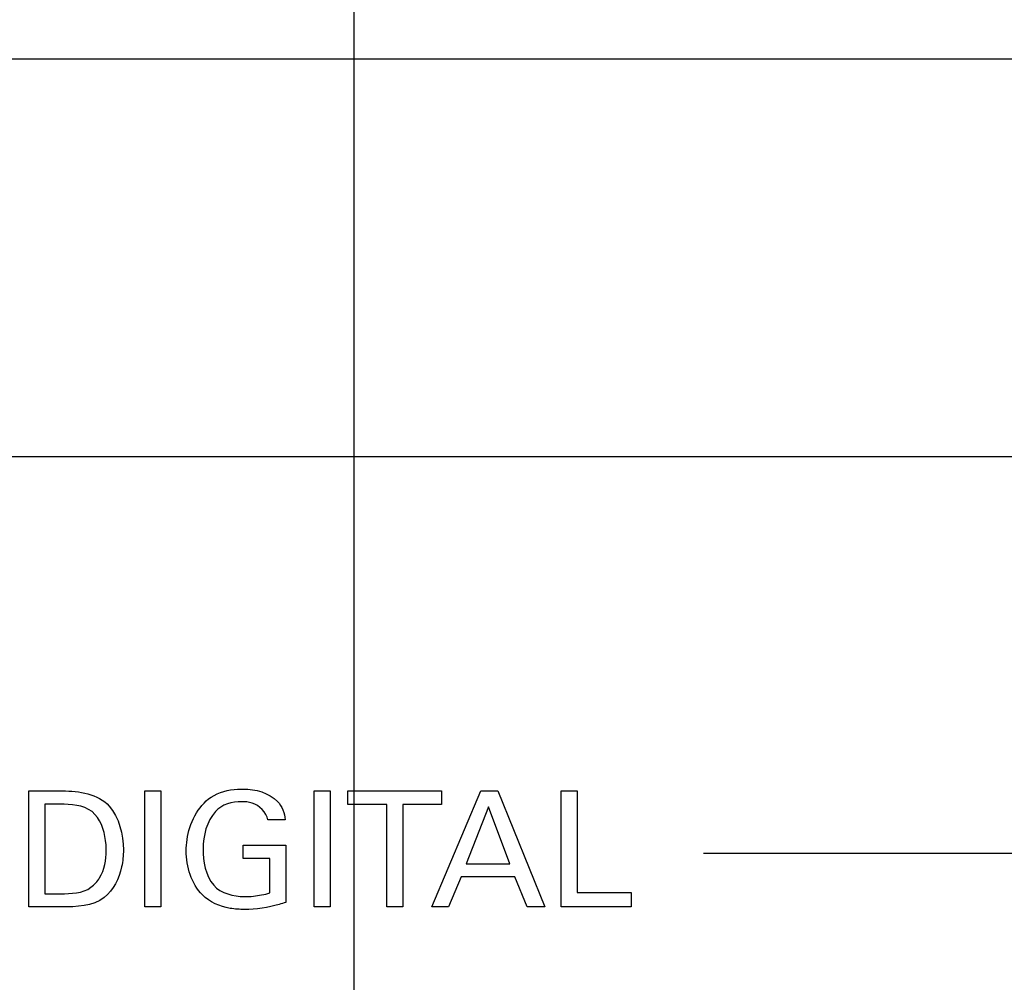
# Model space of a CAD drawing. Header units: inches. Extents: x 0 to 34, y 0 to 22.
# Tile 12 of 55: x 15.2 to 15.9, y 15.5 to 16.2. Entities that reach past the tile are written whole.
import ezdxf

# ---------------------------------------------------------------- set-up
doc = ezdxf.new("R2010")
doc.units = ezdxf.units.IN
doc.header["$LTSCALE"] = 1.87
doc.header["$MEASUREMENT"] = 0
doc.layers.get('0').update_dxf_attribs({"linetype": 'CONTINUOUS'})
doc.layers.add('DIMENSIONS', color=7, linetype='CONTINUOUS')
doc.styles.get("Standard").update_dxf_attribs({"font": 'txt', "width": 0.8})
doc.dimstyles.new('DIMSTYLE_1', dxfattribs={"dimtxt": 0.125, "dimasz": 0.18, "dimexe": 0.125, "dimexo": 0.0625, "dimgap": 0.09, "dimtad": 0, "dimtih": 1, "dimtoh": 1, "dimlfac": 2, "dimzin": 4, "dimdsep": 46, "dimtxsty": 'STANDARD', "dimblk": '_FILLED', "dimblk1": '_FILLED', "dimblk2": '_FILLED', "dimcen": 0.09, "dimadec": 0, "dimazin": 0, "dimtfac": 1, "dimtofl": 0, "dimtmove": 0, "dimatfit": 3, "dimldrblk": '_FILLED', "dimfxl": 1, "dimtolj": 1, "dimtzin": 4, "dimarcsym": 0})

# ---------------------------------------------------------------- blocks, each defined once
blk = doc.blocks.new('*D9')
at = {"layer": 'DIMENSIONS', "color": 2, "linetype": 'CONTINUOUS'}
blk.add_line((15.41604, 14.92713), (15.41604, 16.91089), dxfattribs=at)
at = {"layer": 'DIMENSIONS', "color": 2, "linetype": 'CONTINUOUS', "insert": (15.35354, 16.97339), "char_height": 0.125, "width": 1.425, "attachment_point": 1, "rotation": 90, "line_spacing_factor": 0.9}
blk.add_mtext('176.94{\\Ftxt.shx;\\W1.000000;\\H0.125000; }[6.966]', dxfattribs=at)
blk = doc.blocks.new('_FILLED')
at = {"color": 0, "linetype": 'BYBLOCK'}
blk.add_solid([(0, 0), (-1, 0.1736), (-1, -0.1736)], dxfattribs=at)

msp = doc.modelspace()

# ---------------------------------------------------------------- linework, layer by layer
at = {"color": 7, "linetype": 'CONTINUOUS'}
for p, q in [((13.52142, 16.16433), (21.72478, 16.16433)), ((21.42738, 15.88874), (13.81882, 15.88874))]:
    msp.add_line(p, q, dxfattribs=at)
at = {"color": 40, "linetype": 'CONTINUOUS'}
for p, q in [((15.19078, 15.57729), (15.19078, 15.65754)), ((15.19078, 15.65754), (15.21402, 15.65754)), ((15.27101, 15.57728), (15.27101, 15.65754)), ((15.27101, 15.65754), (15.28212, 15.65754)), ((15.28212, 15.65754), (15.28212, 15.57728)), ((15.38834, 15.57728), (15.38834, 15.65754)), ((15.38834, 15.65754), (15.39946, 15.65754)), ((15.39946, 15.65754), (15.39946, 15.57728)), ((15.41178, 15.64809), (15.41178, 15.65754)), ((15.41178, 15.65754), (15.47658, 15.65754)), ((15.47, 15.57728), (15.50379, 15.65754)), ((15.47658, 15.65754), (15.47658, 15.64809)), ((15.50379, 15.65754), (15.51568, 15.65754)), ((15.51568, 15.65754), (15.54814, 15.57728)), ((15.55956, 15.57728), (15.55956, 15.65754)), ((15.55956, 15.65754), (15.57056, 15.65754)), ((15.57056, 15.65754), (15.57056, 15.58718)), ((15.2019, 15.64832), (15.2019, 15.5864)), ((15.21524, 15.64832), (15.2019, 15.64832)), ((15.43867, 15.64809), (15.41178, 15.64809)), ((15.43867, 15.57728), (15.43867, 15.64809)), ((15.44969, 15.64809), (15.44969, 15.57728)), ((15.47658, 15.64809), (15.44969, 15.64809)), ((15.50924, 15.64654), (15.49367, 15.60718)), ((15.52402, 15.60718), (15.50924, 15.64654)), ((15.36836, 15.63753), (15.35624, 15.63753)), ((15.33924, 15.61074), (15.33924, 15.61997)), ((15.33924, 15.61997), (15.36869, 15.61997)), ((15.36869, 15.61997), (15.36869, 15.5804)), ((15.35758, 15.61074), (15.33924, 15.61074)), ((15.35758, 15.58695), (15.35758, 15.61074)), ((15.65796, 15.61442), (16.75576, 15.61442)), ((15.49367, 15.60718), (15.52402, 15.60718)), ((15.49012, 15.59819), (15.48144, 15.57728)), ((15.52735, 15.59819), (15.49012, 15.59819)), ((15.53603, 15.57728), (15.52735, 15.59819)), ((15.2019, 15.5864), (15.21278, 15.5864)), ((15.57056, 15.58718), (15.60791, 15.58718)), ((15.60791, 15.58718), (15.60791, 15.57728)), ((15.21334, 15.57729), (15.19078, 15.57729)), ((15.28212, 15.57728), (15.27101, 15.57728)), ((15.39946, 15.57728), (15.38834, 15.57728)), ((15.44969, 15.57728), (15.43867, 15.57728)), ((15.48144, 15.57728), (15.47, 15.57728)), ((15.54814, 15.57728), (15.53603, 15.57728)), ((15.60791, 15.57728), (15.55956, 15.57728))]:
    msp.add_line(p, q, dxfattribs=at)
for points, knots in [([(15.31701, 15.6532), (15.32228, 15.65677), (15.33031, 15.65863), (15.33799, 15.65887), (15.33935, 15.65887)], [0, 0, 0, 0, 0.824198, 1, 1, 1, 1]), ([(15.29978, 15.61608), (15.29978, 15.61866), (15.30069, 15.63238), (15.30766, 15.64693), (15.31701, 15.6532)], [0, 0, 0, 0, 0.18672, 1, 1, 1, 1]), ([(15.35624, 15.63753), (15.35538, 15.64277), (15.34833, 15.64965), (15.34056, 15.65009), (15.33813, 15.65009)], [0, 0, 0, 0, 0.685449, 1, 1, 1, 1]), ([(15.24436, 15.6163), (15.24436, 15.61764), (15.24402, 15.62636), (15.24158, 15.63579), (15.23658, 15.64131)], [0, 0, 0, 0, 0.151922, 1, 1, 1, 1]), ([(15.2338, 15.59084), (15.23616, 15.59262), (15.24266, 15.59982), (15.24436, 15.60982), (15.24436, 15.6163)], [0, 0, 0, 0, 0.312995, 1, 1, 1, 1]), ([(15.25625, 15.61675), (15.25625, 15.6128), (15.25517, 15.60082), (15.24926, 15.58891), (15.24291, 15.58384)], [0, 0, 0, 0, 0.326927, 1, 1, 1, 1]), ([(15.34012, 15.5755), (15.33679, 15.5755), (15.32642, 15.57606), (15.31596, 15.58045), (15.311, 15.58551)], [0, 0, 0, 0, 0.320344, 1, 1, 1, 1]), ([(15.34012, 15.5844), (15.3422, 15.5844), (15.3481, 15.58464), (15.35392, 15.58584), (15.35758, 15.58695)], [0, 0, 0, 0, 0.351754, 1, 1, 1, 1]), ([(15.36869, 15.5804), (15.36719, 15.5799), (15.35798, 15.57694), (15.34823, 15.5755), (15.34012, 15.5755)], [0, 0, 0, 0, 0.16283, 1, 1, 1, 1])]:
    msp.add_open_spline(points, degree=3, knots=knots, dxfattribs=at)
for points in [[(15.33935, 15.65887), (15.34774, 15.65887), (15.35713, 15.65629), (15.36302, 15.65031)], [(15.21402, 15.65754), (15.22534, 15.65754), (15.23901, 15.65572), (15.24635, 15.64709)], [(15.23658, 15.64131), (15.23157, 15.64687), (15.22272, 15.64832), (15.21524, 15.64832)], [(15.24635, 15.64709), (15.25326, 15.639), (15.25625, 15.62739), (15.25625, 15.61675)], [(15.33813, 15.65009), (15.33168, 15.65009), (15.32428, 15.64815), (15.32001, 15.64331)], [(15.36302, 15.65031), (15.36622, 15.64698), (15.36802, 15.64214), (15.36836, 15.63753)], [(15.32001, 15.64331), (15.31395, 15.63658), (15.31144, 15.62658), (15.31144, 15.61752)], [(15.311, 15.58551), (15.30338, 15.59324), (15.29978, 15.60522), (15.29978, 15.61608)], [(15.31144, 15.61752), (15.31144, 15.60876), (15.31315, 15.59899), (15.31879, 15.59229)], [(15.21278, 15.5864), (15.21995, 15.5864), (15.22807, 15.58655), (15.2338, 15.59084)], [(15.31879, 15.59229), (15.32377, 15.58657), (15.33254, 15.5844), (15.34012, 15.5844)], [(15.24291, 15.58384), (15.23515, 15.57739), (15.22344, 15.57729), (15.21334, 15.57729)]]:
    msp.add_open_spline(points, degree=3, dxfattribs=at)

# ---------------------------------------------------------------- dimensions: what is measured, and where the dimension line sits
at = {"layer": 'DIMENSIONS', "color": 2, "linetype": 'CONTINUOUS'}
dim = msp.add_ordinate_dim(feature_location=(15.41604, 14.92713), offset=(0, 1.98376), dtype=1, origin=(18.89919, 14.86463), dimstyle='DIMSTYLE_1', override={"dimtad": 1, "dimtih": 0, "dimtoh": 0}, dxfattribs=at)
dim.commit()
dim.dimension.update_dxf_attribs({"geometry": '*D9', "text_midpoint": (15.41604, 17.68589)})

doc.saveas('drawing.dxf')
